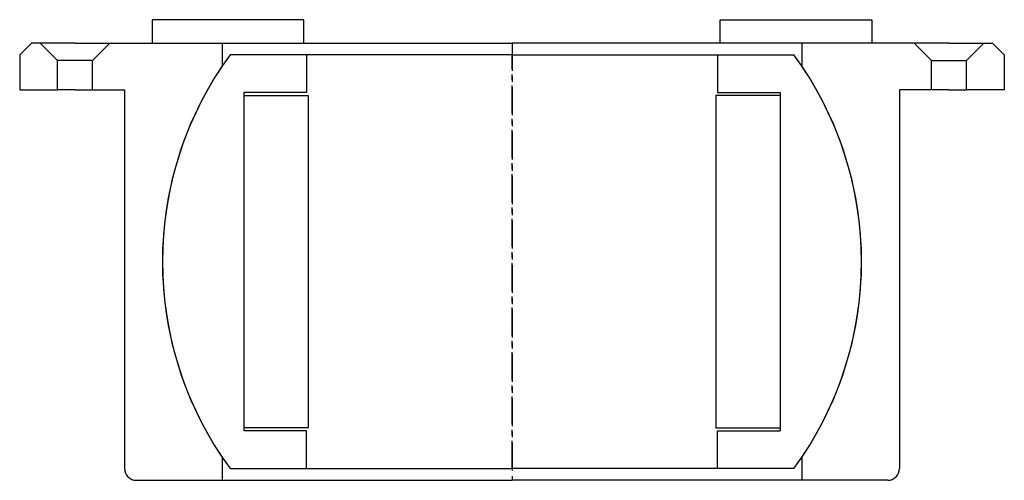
# Model space of a CAD drawing. Header units: millimetres. Extents: x -85 to 84, y -67 to 12.
import ezdxf

# ---------------------------------------------------------------- set-up
doc = ezdxf.new("R2010")
doc.units = ezdxf.units.MM
doc.header["$LTSCALE"] = 0.15
doc.header["$MEASUREMENT"] = 0
doc.linetypes.add('CENTER', pattern=[50.8, 31.75, -6.35, 6.35, -6.35])
doc.layers.get('0').update_dxf_attribs({"linetype": 'CONTINUOUS'})
doc.layers.add('CENTER', color=1, linetype='CENTER')

# ---------------------------------------------------------------- blocks, each defined once
blk = doc.blocks.new('Ball-070120')
for p, q in [((0, 35.5), (-48.37, 35.5)), ((-35.25, 35.5), (-35.25, 29)), ((0, 35.5), (48.37, 35.5)), ((35.25, 35.5), (35.25, 29)), ((-46, 29), (-46, -29)), ((-35.25, 29), (-46, 29)), ((35.25, 29), (46, 29)), ((46, 29), (46, -29)), ((-46, 28.5), (-35, 28.5)), ((-35, 28.5), (-35, -28.5)), ((35, 28.5), (35, -28.5)), ((46, 28.5), (35, 28.5)), ((-35, -28.5), (-46, -28.5)), ((35, -28.5), (46, -28.5)), ((-35.25, -29), (-46, -29)), ((-35.25, -35.5), (-35.25, -29)), ((35.25, -35.5), (35.25, -29)), ((35.25, -29), (46, -29)), ((-48.37, -35.5), (0, -35.5)), ((48.37, -35.5), (0, -35.5))]:
    blk.add_line(p, q)
for start, end in [(143.7246, 216.2754), (323.7246, 36.2754)]:
    blk.add_arc((0, 0), 60, start, end)
at = {"layer": 'CENTER'}
blk.add_line((0, -35.5), (0, 35.5), dxfattribs=at)
blk = doc.blocks.new('W70')
for p, q in [((-61.75, 5), (-61.75, 1)), ((-35.75, 5), (-61.75, 5)), ((-35.75, 1), (-35.75, 5)), ((35.75, 1), (35.75, 5)), ((35.75, 5), (61.75, 5)), ((61.75, 5), (61.75, 1)), ((-61.75, 1), (-35.75, 1)), ((61.75, 1), (35.75, 1))]:
    blk.add_line(p, q)
blk = doc.blocks.new('5BT070-house')
for p, q in [((-82.5, 37.5), (-84.5, 35.5)), ((-81, 37.5), (-82.5, 37.5)), ((-81, 37.5), (-78, 34.5)), ((-75, 37.5), (-81, 37.5)), ((-75, 37.5), (-69, 37.5)), ((-69, 37.5), (-72, 34.5)), ((-69, 37.5), (0, 37.5)), ((-49.75, 37.5), (-49.75, 33.54)), ((69, 37.5), (0, 37.5)), ((49.75, 37.5), (49.75, 33.54)), ((69, 37.5), (72, 34.5)), ((75, 37.5), (69, 37.5)), ((75, 37.5), (81, 37.5)), ((81, 37.5), (78, 34.5)), ((81, 37.5), (82.5, 37.5)), ((82.5, 37.5), (84.5, 35.5)), ((-84.5, 35.5), (-84.5, 29.5)), ((84.5, 35.5), (84.5, 29.5)), ((-78, 29.5), (-78, 34.5)), ((-72, 34.5), (-78, 34.5)), ((-72, 29.5), (-72, 34.5)), ((72, 34.5), (78, 34.5)), ((72, 29.5), (72, 34.5)), ((78, 29.5), (78, 34.5)), ((-84.5, 29.5), (-78, 29.5)), ((-75, 29.5), (-78, 29.5)), ((-75, 29.5), (-72, 29.5)), ((-72, 29.5), (-66.5, 29.5)), ((-66.5, 29.5), (-66.5, -35.5)), ((72, 29.5), (66.5, 29.5)), ((66.5, 29.5), (66.5, -35.5)), ((75, 29.5), (72, 29.5)), ((75, 29.5), (78, 29.5)), ((84.5, 29.5), (78, 29.5)), ((-49.75, -33.54), (-49.75, -37.5)), ((49.75, -33.54), (49.75, -37.5)), ((-64.5, -37.5), (0, -37.5)), ((64.5, -37.5), (0, -37.5))]:
    blk.add_line(p, q)
for centre, radius, start, end in [((0, 0), 60, 146.0132, 213.9868), ((0, 0), 60, 326.0132, 33.9868), ((-64.5, -35.5), 2, 180, 270), ((64.5, -35.5), 2, 270, 0)]:
    blk.add_arc(centre, radius, start, end)
at = {"layer": 'CENTER'}
blk.add_line((0, 37.5), (0, -37.5), dxfattribs=at)

msp = doc.modelspace()

# ---------------------------------------------------------------- block references
for name, p in [('W70', (0, 7)), ('5BT070-house', (0, -29.5)), ('Ball-070120', (0, -29.5))]:
    msp.add_blockref(name, p)

doc.saveas('drawing.dxf')
